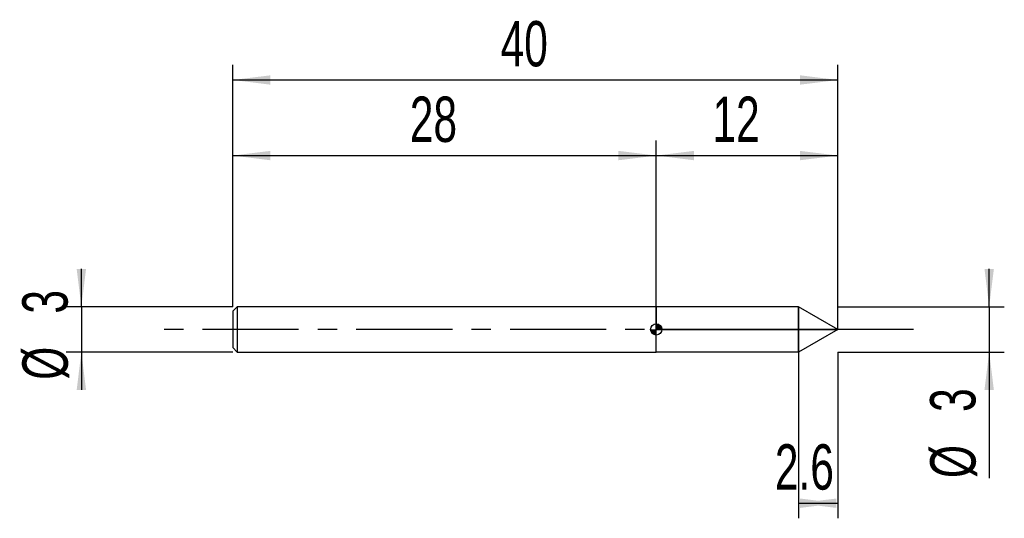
# Model space of a CAD drawing. Extents: x -14.1 to 51, y -12.5 to 20.5.
import ezdxf
from ezdxf.enums import TextEntityAlignment as Align

# ---------------------------------------------------------------- set-up
doc = ezdxf.new("R2010")
doc.units = 0
doc.linetypes.add('CENTER', pattern=[10.16, 6.35, -1.27, 1.27, -1.27])
doc.layers.get('0').update_dxf_attribs({"linetype": 'CONTINUOUS'})
for name, color, linetype in [('1', 4, 'CONTINUOUS'), ('2', 7, 'CONTINUOUS'), ('4', 2, 'CENTER'), ('CUT', 1, 'CONTINUOUS'), ('NOCUT', 7, 'CONTINUOUS'), ('SK1', 4, 'CONTINUOUS'), ('SK2', 7, 'CONTINUOUS'), ('SK4', 2, 'CENTER')]:
    doc.layers.add(name, color=color, linetype=linetype)
doc.dimstyles.new('SLDDIMSTYLE0', dxfattribs={"dimtxt": 3, "dimasz": 2.5, "dimexe": 0, "dimexo": 0.0625, "dimgap": 0.75, "dimtad": 1, "dimrnd": 1e-09, "dimzin": 12, "dimsah": 1, "dimcen": 0.09, "dimazin": 3, "dimtfac": 1, "dimtofl": 0, "dimtmove": 0, "dimatfit": 3})
doc.dimstyles.new('SLDDIMSTYLE1', dxfattribs={"dimtxt": 3, "dimasz": 2.5, "dimexe": 0, "dimexo": 0.0625, "dimgap": 0.75, "dimtad": 1, "dimrnd": 1e-09, "dimzin": 12, "dimsah": 1, "dimcen": 0.09, "dimazin": 3, "dimtfac": 1, "dimtmove": 0, "dimatfit": 3})

# ---------------------------------------------------------------- blocks, each defined once
blk = doc.blocks.new('_D')
at = {"layer": '2'}
for p, q in [((37.4, -1.5), (37.4, -12.5)), ((40, -1.5), (40, -12.5)), ((37.4, -11.5), (40, -11.5))]:
    blk.add_line(p, q, dxfattribs=at)
for points in [[(37.4, -11.5), (39.9, -11.81), (39.9, -11.19)], [(40, -11.5), (37.5, -11.19), (37.5, -11.81)]]:
    blk.add_solid(points, dxfattribs=at)
at = {"layer": '2', "width": 0.7}
blk.add_text('2.6', height=3, dxfattribs=at).set_placement((35.835, -11.5), align=Align.BOTTOM_LEFT)
blk = doc.blocks.new('_D_1')
at = {"layer": '2'}
for p, q in [((50, 1.5), (50, 4)), ((40, 1.5), (51, 1.5)), ((50, 1.5), (50, -1.5)), ((40, -1.5), (51, -1.5)), ((50, -1.5), (50, -9.833))]:
    blk.add_line(p, q, dxfattribs=at)
for points in [[(50, 1.5), (50.31, 4), (49.69, 4)], [(50, -1.5), (49.69, -4), (50.31, -4)]]:
    blk.add_solid(points, dxfattribs=at)
at = {"layer": '2', "width": 0.7}
for s, p in [('3', (49.992, -5.459)), ('%%c', (50, -9.833))]:
    blk.add_text(s, height=3, rotation=90, dxfattribs=at).set_placement(p, align=Align.BOTTOM_LEFT)
blk = doc.blocks.new('_D_2')
at = {"layer": 'SK2'}
for p, q in [((0, 1.5), (0, 17.5)), ((40, 1.5), (40, 17.5)), ((0, 16.5), (40, 16.5))]:
    blk.add_line(p, q, dxfattribs=at)
for points in [[(0, 16.5), (2.5, 16.19), (2.5, 16.81)], [(40, 16.5), (37.5, 16.81), (37.5, 16.19)]]:
    blk.add_solid(points, dxfattribs=at)
at = {"layer": 'SK2', "width": 0.7}
blk.add_text('40', height=3, dxfattribs=at).set_placement((17.708, 16.5), align=Align.BOTTOM_LEFT)
blk = doc.blocks.new('_D_3')
at = {"layer": 'SK2'}
for p, q in [((0, 1.5), (0, 12.5)), ((28, 1.5), (28, 12.5)), ((0, 11.5), (28, 11.5))]:
    blk.add_line(p, q, dxfattribs=at)
for points in [[(0, 11.5), (2.5, 11.19), (2.5, 11.81)], [(28, 11.5), (25.5, 11.81), (25.5, 11.19)]]:
    blk.add_solid(points, dxfattribs=at)
at = {"layer": 'SK2', "width": 0.7}
blk.add_text('28', height=3, dxfattribs=at).set_placement((11.708, 11.5), align=Align.BOTTOM_LEFT)
blk = doc.blocks.new('_D_4')
at = {"layer": 'SK2'}
for p, q in [((28, 0), (28, 12.5)), ((40, 0), (40, 12.5)), ((28, 11.5), (40, 11.5))]:
    blk.add_line(p, q, dxfattribs=at)
for points in [[(28, 11.5), (30.5, 11.19), (30.5, 11.81)], [(40, 11.5), (37.5, 11.81), (37.5, 11.19)]]:
    blk.add_solid(points, dxfattribs=at)
at = {"layer": 'SK2', "width": 0.7}
blk.add_text('12', height=3, dxfattribs=at).set_placement((31.708, 11.5), align=Align.BOTTOM_LEFT)
blk = doc.blocks.new('_D_5')
at = {"layer": 'SK2'}
for p, q in [((-10, 1.5), (-10, 4)), ((0, 1.5), (-11, 1.5)), ((-10, 1.5), (-10, -1.5)), ((0, -1.5), (-11, -1.5)), ((-10, -1.5), (-10, -4))]:
    blk.add_line(p, q, dxfattribs=at)
for points in [[(-10, 1.5), (-9.69, 4), (-10.31, 4)], [(-10, -1.5), (-10.31, -4), (-9.69, -4)]]:
    blk.add_solid(points, dxfattribs=at)
at = {"layer": 'SK2', "width": 0.7}
for s, p in [('3', (-10.008, 1.041)), ('%%c', (-10, -3.333))]:
    blk.add_text(s, height=3, rotation=90, dxfattribs=at).set_placement(p, align=Align.BOTTOM_LEFT)
blk = doc.blocks.new('*U8')
at = {"color": 0, "linetype": 'CONTINUOUS'}
for points in [[(0, 0), (0, 0.375), (0.073, 0)], [(0.073, 0), (0, 0.375), (0.073, 0.368)], [(0.073, 0), (0.073, 0.368), (0.144, 0)], [(0.144, 0), (0.073, 0.368), (0.144, 0.346)], [(0.144, 0), (0.144, 0.346), (0.208, 0)], [(0.208, 0), (0.144, 0.346), (0.208, 0.312)], [(0.208, 0), (0.208, 0.312), (0.265, 0)], [(0.265, 0), (0.208, 0.312), (0.265, 0.265)], [(0.265, 0), (0.265, 0.265), (0.312, 0)], [(0.312, 0), (0.265, 0.265), (0.312, 0.208)], [(0.312, 0), (0.312, 0.208), (0.346, 0)], [(0.346, 0), (0.312, 0.208), (0.346, 0.144)], [(0.346, 0), (0.346, 0.144), (0.368, 0)], [(0.368, 0), (0.346, 0.144), (0.368, 0.073)], [(0.368, 0), (0.368, 0.073), (0.375, 0)]]:
    blk.add_solid(points, dxfattribs=at)
blk = doc.blocks.new('*U9')
at = {"color": 0, "linetype": 'CONTINUOUS'}
for points in [[(-0.369, -0.065), (-0.375, 0), (-0.369, 0)], [(-0.369, -0.065), (-0.369, 0), (-0.352, -0.128)], [(-0.352, -0.128), (-0.369, 0), (-0.352, 0)], [(-0.352, -0.128), (-0.352, 0), (-0.325, -0.188)], [(-0.325, -0.188), (-0.352, 0), (-0.325, 0)], [(-0.325, -0.188), (-0.325, 0), (-0.287, -0.241)], [(-0.287, -0.241), (-0.325, 0), (-0.287, 0)], [(-0.287, -0.241), (-0.287, 0), (-0.241, -0.287)], [(-0.241, -0.287), (-0.287, 0), (-0.241, 0)], [(-0.241, -0.287), (-0.241, 0), (-0.188, -0.325)], [(-0.188, -0.325), (-0.241, 0), (-0.188, 0)], [(-0.188, -0.325), (-0.188, 0), (-0.128, -0.352)], [(-0.128, -0.352), (-0.188, 0), (-0.128, 0)], [(-0.128, -0.352), (-0.128, 0), (-0.065, -0.369)], [(-0.065, -0.369), (-0.128, 0), (-0.065, 0)], [(-0.065, -0.369), (-0.065, 0), (0, -0.375)], [(0, -0.375), (-0.065, 0), (0, 0)]]:
    blk.add_solid(points, dxfattribs=at)
blk = doc.blocks.new('SW_DOWELSYMBOL_0')
at = {"layer": 'SK1', "color": 0}
blk.add_circle((0, 0), 0.375, dxfattribs=at)
at = {"color": 0, "linetype": 'CONTINUOUS'}
for name in ['*U9', '*U8']:
    blk.add_blockref(name, (0, 0), dxfattribs=at)

msp = doc.modelspace()

# ---------------------------------------------------------------- linework, layer by layer
at = {"layer": '1'}
for p, q in [((37.402, 1.5), (28, 1.5)), ((28, 1.5), (28, 0)), ((40, 0), (37.402, 1.5)), ((37.402, 1.5), (37.402, 0)), ((37.402, 0), (37.402, 1.5)), ((28, -1.5), (28, 0)), ((40, 0), (37.402, -1.5)), ((37.402, -1.5), (37.402, 0)), ((37.402, 0), (37.402, -1.5)), ((37.402, -1.5), (28, -1.5))]:
    msp.add_line(p, q, dxfattribs=at)
at = {"layer": '4'}
msp.add_line((40, 0), (28, 0), dxfattribs=at)
at = {"layer": 'CUT'}
for p, q in [((40, 0), (37.402, 1.5)), ((37.402, 1.5), (37.402, 0)), ((37.402, 0), (40, 0))]:
    msp.add_line(p, q, dxfattribs=at)
at = {"layer": 'NOCUT'}
for p, q in [((37.402, 1.5), (28, 1.5)), ((28, 1.5), (28, 0)), ((37.402, 0), (37.402, 1.5)), ((28, 0), (37.402, 0))]:
    msp.add_line(p, q, dxfattribs=at)
at = {"layer": 'SK1'}
for p, q in [((0.3, 1.5), (0, 1.2)), ((28, 1.5), (0.3, 1.5)), ((0.3, 1.5), (0.3, -1.5)), ((0, 1.2), (0, 0)), ((0, 0), (0, -1.2)), ((0, -1.2), (0.3, -1.5)), ((0.3, -1.5), (28, -1.5))]:
    msp.add_line(p, q, dxfattribs=at)
msp.add_circle((28, 0), 0.375, dxfattribs=at)
at = {"layer": 'SK4'}
msp.add_line((45, 0), (-5, 0), dxfattribs=at)

# ---------------------------------------------------------------- block references
at = {"layer": 'SK1'}
msp.add_blockref('SW_DOWELSYMBOL_0', (28, 0), dxfattribs=at)

# ---------------------------------------------------------------- texts
at = {"layer": 'SK2', "width": 0.7}
msp.add_text('AP1', height=0.05, dxfattribs=at).set_placement((28, -0.018), align=Align.BOTTOM_LEFT)

# ---------------------------------------------------------------- dimensions: what is measured, and where the dimension line sits
at = {"layer": '2'}
dim = msp.add_linear_dim(base=(50, -1.5), p1=(40, 1.5), p2=(40, -1.5), angle=90, text='%%c<>', dimstyle='SLDDIMSTYLE1', dxfattribs=at)
dim.commit()
dim.dimension.update_dxf_attribs({"geometry": '_D_1', "text_midpoint": (50, -6.5), "dimtype": 160})
dim = msp.add_linear_dim(base=(40, -11.5), p1=(37.4, -1.5), p2=(40, -1.5), dimstyle='SLDDIMSTYLE0', dxfattribs=at)
dim.commit()
dim.dimension.update_dxf_attribs({"geometry": '_D', "text_midpoint": (38.7, -11.5), "dimtype": 160})
at = {"layer": 'SK2'}
for base, p1, p2, picture, middle in [((40, 16.5), (0, 1.5), (40, 1.5), '_D_2', (20, 16.5)), ((28, 11.5), (0, 1.5), (28, 1.5), '_D_3', (14, 11.5)), ((40, 11.5), (28, 0), (40, 0), '_D_4', (34, 11.5))]:
    dim = msp.add_linear_dim(base=base, p1=p1, p2=p2, dimstyle='SLDDIMSTYLE0', dxfattribs=at)
    dim.commit()
    dim.dimension.update_dxf_attribs({"geometry": picture, "text_midpoint": middle, "dimtype": 160})
dim = msp.add_linear_dim(base=(-10, -1.5), p1=(0, 1.5), p2=(0, -1.5), angle=90, text='%%c<>', dimstyle='SLDDIMSTYLE1', dxfattribs=at)
dim.commit()
dim.dimension.update_dxf_attribs({"geometry": '_D_5', "text_midpoint": (-10, 0), "dimtype": 160})

doc.saveas('drawing.dxf')
